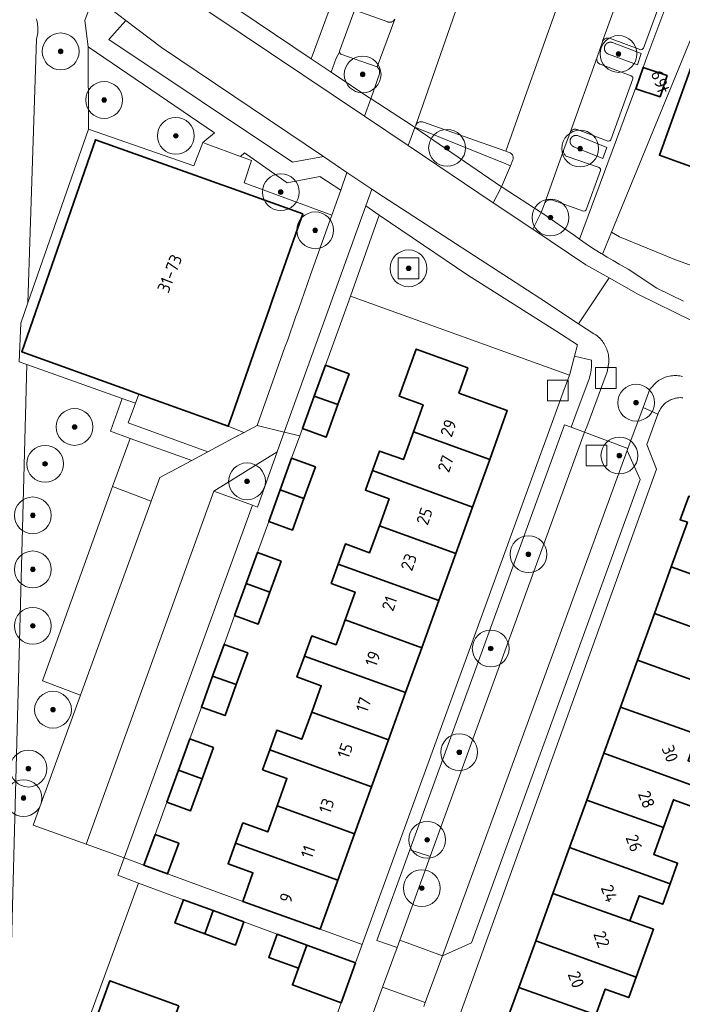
# Model space of a CAD drawing. Extents: x 154222 to 160093, y 456746 to 462495.
# Tile 223 of 254: x 158681 to 158753, y 461057 to 461165. Entities that reach past the tile are written whole.
import ezdxf
from ezdxf.enums import TextEntityAlignment as Align

# ---------------------------------------------------------------- set-up
doc = ezdxf.new("R2010")
doc.units = 0
doc.header["$LTSCALE"] = 0.75
doc.layers.get('0').update_dxf_attribs({"linetype": 'CONTINUOUS'})
for name, color, linetype, lineweight in [('B-XX-GR-BEPLANTING_CULTUUR_BOSPLANTSOEN-GV', 252, 'CONTINUOUS', 18), ('B-XX-GR-BEPLANTING_CULTUUR_HEESTERS-GV', 252, 'CONTINUOUS', 18), ('B-XX-GR-BEPLANTING_CULTUUR_ROOS-GV', 252, 'CONTINUOUS', 18), ('B-XX-GR-BOOM-S', 252, 'CONTINUOUS', 25), ('B-XX-OG-BEBOUWING-GV', 6, 'CONTINUOUS', 35), ('B-XX-OG-BEBOUWING-T18', 1, 'CONTINUOUS', 18), ('B-XX-OG-TERREIN_CULTUURSCHEIDING-GV', 252, 'CONTINUOUS', 18), ('B-XX-OG-TERREIN_ERF-GV', 252, 'CONTINUOUS', 18), ('B-XX-OG-WATER_SLOOT-GV', 252, 'CONTINUOUS', 18), ('B-XX-RI-GWA_RIOOLPUT-S', 252, 'CONTINUOUS', 25), ('B-XX-VH-VERHARDING_BETONSTRAATSTEEN-GV', 252, 'CONTINUOUS', 18), ('B-XX-VH-VERHARDING_STRAATBAKSTEEN-GV', 252, 'CONTINUOUS', 18), ('B-XX-VH-VERHARDING_TEGEL-GV', 252, 'CONTINUOUS', 18)]:
    doc.layers.add(name, color=color, linetype=linetype, lineweight=lineweight)
doc.styles.add('NLCS-ISO-M-T18', font='NLCS-ISO.ttf', dxfattribs={"height": 1.8})

# ---------------------------------------------------------------- blocks, each defined once
blk = doc.blocks.new('SRI-PUT_INSPECTIEPUT_RIOOLPUT-SO')
at = {"color": 0, "linetype": 'ByBlock', "lineweight": 18}
blk.add_lwpolyline([(-1.125, -1.125), (1.125, -1.125), (1.125, 1.125), (-1.125, 1.125)], close=True, dxfattribs=at)
blk = doc.blocks.new('SGR-BOOM_01-SO')
at = {"linetype": 'ByBlock', "lineweight": 18}
h = blk.add_hatch(color=0, dxfattribs=at)
h.dxf.hatch_style = 1
edge = h.paths.add_edge_path()
edge.add_arc((0, 0), 0.25, 0, 360)
at = {"color": 0, "linetype": 'ByBlock', "lineweight": 18}
for radius in [2, 0.25]:
    blk.add_circle((0, 0), radius, dxfattribs=at)

msp = doc.modelspace()

# ---------------------------------------------------------------- linework, layer by layer
at = {"layer": 'B-XX-GR-BEPLANTING_CULTUUR_BOSPLANTSOEN-GV'}
for points in [[(158682.302, 461164.627), (158682.352, 461164.461), (158682.393, 461164.292), (158682.427, 461164.122), (158682.452, 461163.95), (158682.47, 461163.777), (158682.48, 461163.604), (158682.482, 461163.431), (158682.476, 461163.257), (158682.462, 461163.084), (158682.44, 461162.912), (158682.409, 461162.741), (158682.372, 461162.571), (158682.326, 461162.404), (158681.393, 461133.739), (158687.998, 461152.603), (158687.935, 461161.579), (158687.573, 461164.428), (158687.854, 461165.128)], [(158683.845, 461044.462), (158693.398, 461070.644), (158691.156, 461071.499), (158691.85, 461073.403), (158687.732, 461074.887), (158681.977, 461076.96), (158687.123, 461091.09), (158682.964, 461092.623), (158690.583, 461113.767), (158692.513, 461119.001), (158690.358, 461119.769), (158691.648, 461123.346), (158681.267, 461127.024), (158679.15, 461046.233)]]:
    msp.add_lwpolyline(points, dxfattribs=at)
msp.add_lwpolyline([(158729.203, 461136.727), (158719.586, 461143.261), (158716.445, 461134.477), (158740.238, 461125.888), (158740.276, 461125.994), (158740.791, 461127.946), (158741.112, 461129.16), (158738.786, 461130.688)], close=True, dxfattribs=at)
at = {"layer": 'B-XX-GR-BEPLANTING_CULTUUR_HEESTERS-GV'}
for points in [[(158721.651, 461178.717), (158719.256, 461179.579), (158719.155, 461179.302), (158716.45, 461171.86), (158712.192, 461160.277), (158714.349, 461158.827), (158714.894, 461160.324), (158715.271, 461160.997), (158715.262, 461161.09), (158716.816, 461165.34), (158716.88, 461165.411), (158716.988, 461165.913), (158717.438, 461167.112), (158717.858, 461168.248), (158717.883, 461168.315), (158720.356, 461175.18), (158721.112, 461177.214), (158721.212, 461177.484), (158721.553, 461178.442)], [(158752.617, 461167.269), (158751.363, 461167.733), (158748.559, 461160.15), (158748.258, 461159.335), (158750.875, 461158.457), (158750.098, 461156.14), (158747.48, 461157.018), (158747.41, 461157.042), (158747.12, 461156.258), (158741.351, 461140.655), (158742.42, 461139.91), (158743.057, 461139.503), (158743.698, 461139.103), (158743.842, 461139.015), (158744.824, 461141.409), (158754.891, 461165.942), (158752.468, 461166.868)], [(158701.684, 461152.235), (158687.935, 461161.579), (158687.998, 461152.603), (158699.44, 461148.614), (158700.401, 461151.162)], [(158709.564, 461146.768), (158704.946, 461150.048), (158704.494, 461149.64), (158705.697, 461149.193), (158704.888, 461146.795), (158714.422, 461143.261), (158715.391, 461145.996), (158713.114, 461147.484)], [(158703.164, 461120.312), (158693.44, 461123.82), (158693.085, 461122.836), (158692.307, 461120.678), (158700.957, 461117.53), (158703.789, 461119.043), (158704.877, 461119.625)], [(158706.355, 461111.536), (158708.483, 461117.549), (158701.594, 461113.266), (158705.805, 461111.734)]]:
    msp.add_lwpolyline(points, close=True, dxfattribs=at)
for points in [[(158717.134, 461165.474), (158720.501, 461164.286), (158720.564, 461164.261), (158720.629, 461164.244), (158720.696, 461164.235), (158720.764, 461164.234), (158720.831, 461164.241), (158720.897, 461164.255), (158720.961, 461164.278), (158721.021, 461164.307), (158721.078, 461164.344), (158721.13, 461164.387), (158721.177, 461164.436), (158721.217, 461164.49), (158721.261, 461164.565)], [(158761.739, 461134.771), (158751.714, 461138.454), (158745.695, 461140.926), (158744.824, 461141.409), (158743.842, 461139.015), (158744.343, 461138.709), (158744.992, 461138.323), (158745.646, 461137.943), (158746.303, 461137.57), (158746.626, 461137.391), (158749.749, 461135.315), (158752.636, 461133.911)]]:
    msp.add_lwpolyline(points, dxfattribs=at)
at = {"layer": 'B-XX-GR-BEPLANTING_CULTUUR_ROOS-GV'}
for points in [[(158744.727, 461162.071), (158744.716, 461162.072), (158744.704, 461162.072), (158744.693, 461162.072), (158744.681, 461162.071), (158744.669, 461162.071), (158744.658, 461162.07), (158744.646, 461162.069), (158744.635, 461162.068), (158744.623, 461162.066), (158744.612, 461162.065), (158744.6, 461162.063), (158744.589, 461162.061), (158744.577, 461162.059), (158744.566, 461162.056), (158744.555, 461162.054), (158744.543, 461162.051), (158744.532, 461162.048), (158744.521, 461162.045), (158744.51, 461162.041), (158744.499, 461162.038), (158744.488, 461162.034), (158744.477, 461162.03), (158744.466, 461162.026), (158744.455, 461162.022), (158744.445, 461162.017), (158744.434, 461162.012), (158744.423, 461162.008), (158744.413, 461162.003), (158744.403, 461161.997), (158744.392, 461161.992), (158744.382, 461161.986), (158744.372, 461161.98), (158744.362, 461161.975), (158744.352, 461161.968), (158744.343, 461161.962), (158744.333, 461161.955), (158744.323, 461161.949), (158744.314, 461161.942), (158744.305, 461161.935), (158744.295, 461161.928), (158744.286, 461161.921), (158744.277, 461161.913), (158744.269, 461161.906), (158744.26, 461161.898), (158744.252, 461161.89), (158744.243, 461161.882), (158744.235, 461161.874), (158744.227, 461161.865), (158744.219, 461161.857), (158744.211, 461161.848), (158744.204, 461161.84), (158744.196, 461161.831), (158744.189, 461161.822), (158744.182, 461161.813), (158744.175, 461161.803), (158744.168, 461161.794), (158744.161, 461161.784), (158744.155, 461161.775), (158744.148, 461161.765), (158744.142, 461161.755), (158744.136, 461161.745), (158744.13, 461161.735), (158744.125, 461161.725), (158744.119, 461161.715), (158744.114, 461161.705), (158744.109, 461161.694), (158744.104, 461161.683), (158744.099, 461161.673), (158744.095, 461161.662), (158744.09, 461161.652), (158744.086, 461161.641), (158744.082, 461161.63), (158744.078, 461161.619), (158744.074, 461161.608), (158744.071, 461161.597), (158744.068, 461161.585), (158744.065, 461161.574), (158744.062, 461161.563), (158744.059, 461161.552), (158744.057, 461161.54), (158744.055, 461161.529), (158744.053, 461161.517), (158744.051, 461161.506), (158744.049, 461161.495), (158744.048, 461161.483), (158744.047, 461161.472), (158744.046, 461161.46), (158744.045, 461161.448), (158744.044, 461161.437), (158744.044, 461161.425), (158744.043, 461161.413), (158744.043, 461161.402), (158744.044, 461161.39), (158744.044, 461161.379), (158744.045, 461161.367), (158744.045, 461161.356), (158744.046, 461161.344), (158744.048, 461161.332), (158744.049, 461161.321), (158744.051, 461161.309), (158744.052, 461161.298), (158744.054, 461161.286), (158744.057, 461161.275), (158744.059, 461161.264), (158744.062, 461161.252), (158744.064, 461161.241), (158744.067, 461161.23), (158744.071, 461161.219), (158744.074, 461161.208), (158744.078, 461161.196), (158744.081, 461161.185), (158744.085, 461161.175), (158744.089, 461161.164), (158744.094, 461161.153), (158744.098, 461161.142), (158744.103, 461161.132), (158744.108, 461161.121), (158744.113, 461161.111), (158744.118, 461161.1), (158744.124, 461161.09), (158744.129, 461161.08), (158744.135, 461161.07), (158744.141, 461161.06), (158744.147, 461161.05), (158744.153, 461161.04), (158744.16, 461161.031), (158744.167, 461161.021), (158744.174, 461161.012), (158744.18, 461161.003), (158744.188, 461160.993), (158744.195, 461160.984), (158744.202, 461160.975), (158744.21, 461160.967), (158744.218, 461160.958), (158744.226, 461160.949), (158744.234, 461160.941), (158744.242, 461160.933), (158744.25, 461160.925), (158744.259, 461160.917), (158744.267, 461160.909), (158744.276, 461160.902), (158744.285, 461160.894), (158744.294, 461160.887), (158744.303, 461160.88), (158744.312, 461160.872), (158744.322, 461160.866), (158744.331, 461160.859), (158744.341, 461160.852), (158744.351, 461160.846), (158744.361, 461160.84), (158744.37, 461160.834), (158744.38, 461160.828), (158744.391, 461160.823), (158744.401, 461160.817), (158744.411, 461160.812), (158744.422, 461160.807), (158744.432, 461160.802), (158744.443, 461160.797), (158744.453, 461160.793), (158744.464, 461160.788), (158744.475, 461160.784), (158744.486, 461160.78), (158747.644, 461159.594), (158748.039, 461160.846), (158744.932, 461162.033), (158744.921, 461162.037), (158744.91, 461162.041), (158744.899, 461162.044), (158744.888, 461162.047), (158744.877, 461162.05), (158744.865, 461162.053), (158744.854, 461162.056), (158744.843, 461162.058), (158744.831, 461162.06), (158744.82, 461162.062), (158744.808, 461162.064), (158744.797, 461162.066), (158744.785, 461162.067), (158744.774, 461162.069), (158744.762, 461162.07), (158744.751, 461162.07), (158744.739, 461162.071)], [(158715.279, 461160.905), (158715.271, 461160.997), (158714.894, 461160.324), (158714.349, 461158.827), (158718.672, 461155.921), (158719.594, 461158.642), (158719.592, 461159.063), (158719.35, 461159.407), (158715.417, 461160.781)], [(158723.818, 461152.702), (158723.462, 461152.846), (158723.441, 461152.802), (158732.877, 461146.362), (158733.835, 461148.644), (158733.324, 461148.852)], [(158740.966, 461151.934), (158740.955, 461151.935), (158740.944, 461151.935), (158740.933, 461151.935), (158740.922, 461151.934), (158740.911, 461151.934), (158740.9, 461151.933), (158740.889, 461151.932), (158740.878, 461151.931), (158740.867, 461151.929), (158740.856, 461151.928), (158740.845, 461151.926), (158740.834, 461151.924), (158740.824, 461151.922), (158740.813, 461151.92), (158740.802, 461151.918), (158740.791, 461151.915), (158740.781, 461151.912), (158740.77, 461151.909), (158740.759, 461151.906), (158740.749, 461151.903), (158740.738, 461151.899), (158740.728, 461151.895), (158740.718, 461151.891), (158740.707, 461151.887), (158740.697, 461151.883), (158740.687, 461151.879), (158740.677, 461151.874), (158740.667, 461151.869), (158740.657, 461151.864), (158740.647, 461151.859), (158740.638, 461151.854), (158740.628, 461151.848), (158740.619, 461151.843), (158740.609, 461151.837), (158740.6, 461151.831), (158740.591, 461151.824), (158740.582, 461151.818), (158740.573, 461151.812), (158740.564, 461151.805), (158740.555, 461151.798), (158740.547, 461151.791), (158740.538, 461151.784), (158740.53, 461151.777), (158740.521, 461151.77), (158740.513, 461151.762), (158740.505, 461151.755), (158740.497, 461151.747), (158740.49, 461151.739), (158740.482, 461151.731), (158740.475, 461151.723), (158740.468, 461151.714), (158740.46, 461151.706), (158740.453, 461151.697), (158740.447, 461151.689), (158740.44, 461151.68), (158740.433, 461151.671), (158740.427, 461151.662), (158740.421, 461151.653), (158740.415, 461151.644), (158740.409, 461151.634), (158740.403, 461151.625), (158740.398, 461151.615), (158740.392, 461151.606), (158740.387, 461151.596), (158740.382, 461151.586), (158740.377, 461151.576), (158740.372, 461151.566), (158740.368, 461151.556), (158740.363, 461151.546), (158740.359, 461151.536), (158740.355, 461151.525), (158740.352, 461151.515), (158740.348, 461151.504), (158740.344, 461151.494), (158740.341, 461151.483), (158740.338, 461151.473), (158740.335, 461151.462), (158740.332, 461151.451), (158740.33, 461151.441), (158740.328, 461151.43), (158740.325, 461151.419), (158740.323, 461151.408), (158740.322, 461151.397), (158740.32, 461151.386), (158740.319, 461151.375), (158740.317, 461151.364), (158740.317, 461151.353), (158740.316, 461151.342), (158740.315, 461151.331), (158740.315, 461151.32), (158740.315, 461151.309), (158740.314, 461151.298), (158740.315, 461151.287), (158740.315, 461151.276), (158740.315, 461151.265), (158740.316, 461151.254), (158740.317, 461151.243), (158740.318, 461151.232), (158740.32, 461151.221), (158740.321, 461151.21), (158740.323, 461151.199), (158740.325, 461151.188), (158740.327, 461151.177), (158740.329, 461151.166), (158740.331, 461151.156), (158740.334, 461151.145), (158740.337, 461151.134), (158740.34, 461151.124), (158740.343, 461151.113), (158740.347, 461151.102), (158740.35, 461151.092), (158740.354, 461151.082), (158740.358, 461151.071), (158740.362, 461151.061), (158740.366, 461151.051), (158740.371, 461151.041), (158740.375, 461151.031), (158740.38, 461151.021), (158740.385, 461151.011), (158740.39, 461151.001), (158740.396, 461150.991), (158740.401, 461150.982), (158740.407, 461150.972), (158740.413, 461150.963), (158740.418, 461150.954), (158740.425, 461150.944), (158740.431, 461150.935), (158740.437, 461150.926), (158740.444, 461150.918), (158740.451, 461150.909), (158740.458, 461150.9), (158740.465, 461150.892), (158740.472, 461150.883), (158740.479, 461150.875), (158740.487, 461150.867), (158740.495, 461150.859), (158740.502, 461150.851), (158740.51, 461150.843), (158740.518, 461150.836), (158740.527, 461150.828), (158740.535, 461150.821), (158740.543, 461150.814), (158740.552, 461150.807), (158740.561, 461150.8), (158740.569, 461150.794), (158740.578, 461150.787), (158740.587, 461150.781), (158740.597, 461150.775), (158740.606, 461150.769), (158740.615, 461150.763), (158740.624, 461150.757), (158740.634, 461150.751), (158740.644, 461150.746), (158740.653, 461150.741), (158740.663, 461150.736), (158740.673, 461150.731), (158740.683, 461150.726), (158740.693, 461150.722), (158740.703, 461150.717), (158740.714, 461150.713), (158740.724, 461150.709), (158743.883, 461149.422), (158744.328, 461150.625), (158741.119, 461151.911), (158741.108, 461151.914), (158741.098, 461151.917), (158741.087, 461151.919), (158741.076, 461151.922), (158741.065, 461151.924), (158741.054, 461151.926), (158741.043, 461151.927), (158741.032, 461151.929), (158741.022, 461151.93), (158741.011, 461151.931), (158741, 461151.933), (158740.988, 461151.933), (158740.977, 461151.934)]]:
    msp.add_lwpolyline(points, close=True, dxfattribs=at)
at = {"layer": 'B-XX-OG-BEBOUWING-GV'}
for points in [[(158758.845, 461161.644), (158757.744, 461162.048), (158756.942, 461159.814), (158754.007, 461160.868), (158750.025, 461149.775), (158752.031, 461149.054), (158755.35, 461147.862), (158756.356, 461150.663), (158756.278, 461150.691), (158759.297, 461158.969), (158760.104, 461161.181)], [(158750.875, 461158.457), (158748.258, 461159.335), (158747.48, 461157.018), (158750.098, 461156.14)], [(158699.537, 461147.599), (158688.732, 461151.457), (158680.722, 461128.408), (158692.006, 461124.337), (158693.44, 461123.82), (158703.164, 461120.312), (158703.633, 461121.647), (158706.51, 461129.843), (158706.798, 461130.664), (158707.658, 461133.111), (158707.959, 461133.971), (158710.919, 461142.402), (158711.273, 461143.409), (158703.288, 461146.26), (158702.474, 461146.551)], [(158729.222, 461126.675), (158723.607, 461128.702), (158721.755, 461123.57), (158724.349, 461122.634), (158723.294, 461119.71), (158731.585, 461116.716), (158733.498, 461122.017), (158728.228, 461123.919)], [(158716.304, 461126.016), (158713.727, 461126.949), (158712.514, 461123.602), (158715.091, 461122.672)], [(158715.091, 461122.672), (158712.514, 461123.602), (158711.237, 461120.078), (158713.811, 461119.145)], [(158731.585, 461116.716), (158723.294, 461119.71), (158722.203, 461116.686), (158719.609, 461117.622), (158718.85, 461115.519), (158729.71, 461111.521)], [(158712.634, 461115.902), (158710.059, 461116.833), (158708.817, 461113.406), (158711.39, 461112.474)], [(158729.71, 461111.521), (158718.85, 461115.519), (158718.075, 461113.372), (158720.65, 461112.442), (158719.589, 461109.502), (158727.895, 461106.493)], [(158711.39, 461112.474), (158708.817, 461113.406), (158707.569, 461109.963), (158710.141, 461109.03)], [(158756.131, 461111.654), (158753.205, 461112.714), (158752.28, 461110.16), (158753.066, 461109.875), (158751.31, 461105.026), (158762.427, 461101.049), (158763.209, 461103.208), (158760.515, 461104.184), (158762.399, 461109.384), (158761.607, 461109.67), (158758.946, 461110.634)], [(158727.895, 461106.493), (158719.589, 461109.502), (158718.53, 461106.569), (158715.904, 461107.516), (158715.112, 461105.322), (158726.047, 461101.372)], [(158708.915, 461105.65), (158706.341, 461106.582), (158705.122, 461103.223), (158707.693, 461102.281)], [(158726.047, 461101.372), (158715.112, 461105.322), (158714.354, 461103.221), (158716.96, 461102.281), (158715.877, 461099.281), (158724.193, 461096.234)], [(158762.427, 461101.049), (158751.31, 461105.026), (158749.474, 461099.956), (158757.886, 461096.926), (158758.962, 461099.898), (158761.656, 461098.922)], [(158707.693, 461102.281), (158705.122, 461103.223), (158703.859, 461099.74), (158706.433, 461098.807)], [(158757.886, 461096.926), (158749.474, 461099.956), (158747.637, 461094.885), (158758.655, 461090.914), (158759.451, 461093.112), (158756.846, 461094.055)], [(158724.193, 461096.234), (158715.877, 461099.281), (158714.894, 461096.556), (158712.239, 461097.515), (158711.452, 461095.336), (158722.441, 461091.38)], [(158705.294, 461095.669), (158702.718, 461096.601), (158701.471, 461093.163), (158704.046, 461092.228)], [(158722.441, 461091.38), (158711.452, 461095.336), (158710.629, 461093.056), (158713.274, 461092.101), (158712.245, 461089.249), (158720.579, 461086.221)], [(158758.655, 461090.914), (158747.637, 461094.885), (158745.793, 461089.791), (158754.182, 461086.812), (158755.204, 461089.635), (158757.846, 461088.679)], [(158704.046, 461092.228), (158701.471, 461093.163), (158700.247, 461089.788), (158702.822, 461088.855)], [(158720.579, 461086.221), (158712.245, 461089.249), (158711.176, 461086.287), (158708.445, 461087.272), (158707.681, 461085.154), (158718.738, 461081.12)], [(158754.182, 461086.812), (158745.793, 461089.791), (158743.975, 461084.771), (158754.923, 461080.805), (158755.726, 461083.022), (158753.147, 461083.956)], [(158701.57, 461085.402), (158698.993, 461086.335), (158697.754, 461082.922), (158700.333, 461081.991)], [(158718.738, 461081.12), (158707.681, 461085.154), (158706.895, 461082.976), (158709.545, 461082.02), (158708.474, 461079.051), (158716.894, 461076.011)], [(158754.923, 461080.805), (158743.975, 461084.771), (158742.131, 461079.68), (158750.467, 461076.7), (158751.556, 461079.708), (158754.182, 461078.757)], [(158700.333, 461081.991), (158697.754, 461082.922), (158696.494, 461079.449), (158699.072, 461078.515)], [(158750.467, 461076.7), (158742.131, 461079.68), (158740.264, 461074.526), (158751.187, 461070.573), (158752.004, 461072.83), (158749.406, 461073.771)], [(158716.894, 461076.011), (158708.474, 461079.051), (158707.453, 461076.221), (158704.754, 461077.195), (158703.956, 461074.985), (158715.073, 461070.965)], [(158697.792, 461074.987), (158695.212, 461075.919), (158694.006, 461072.593), (158696.583, 461071.648)], [(158715.073, 461070.965), (158703.956, 461074.985), (158703.147, 461072.743), (158705.858, 461071.765), (158704.738, 461068.66), (158713.146, 461065.626)], [(158751.187, 461070.573), (158740.264, 461074.526), (158738.446, 461069.505), (158746.823, 461066.539), (158747.816, 461069.28), (158750.382, 461068.351)], [(158701.525, 461067.653), (158698.293, 461068.843), (158697.369, 461066.327), (158700.615, 461065.132)], [(158746.823, 461066.539), (158738.446, 461069.505), (158736.585, 461064.366), (158747.496, 461060.428), (158748.295, 461062.634), (158749.389, 461065.63)], [(158704.871, 461066.422), (158701.525, 461067.653), (158700.615, 461065.132), (158703.947, 461063.906)], [(158711.696, 461063.909), (158708.494, 461065.087), (158707.57, 461062.573), (158710.79, 461061.386)], [(158747.496, 461060.428), (158736.585, 461064.366), (158734.753, 461059.307), (158743.129, 461056.318), (158744.146, 461059.128), (158746.692, 461058.206)], [(158716.982, 461061.964), (158711.696, 461063.909), (158710.79, 461061.386), (158710.14, 461059.577), (158715.434, 461057.628)], [(158697.791, 461057.312), (158690.286, 461060.005), (158688.029, 461053.715), (158690.242, 461052.921), (158688.535, 461048.163), (158693.805, 461046.272)], [(158743.129, 461056.318), (158734.753, 461059.307), (158732.881, 461054.139), (158743.746, 461050.204), (158744.623, 461052.626), (158742.12, 461053.533)]]:
    msp.add_lwpolyline(points, close=True, dxfattribs=at)
at = {"layer": 'B-XX-OG-TERREIN_CULTUURSCHEIDING-GV'}
msp.add_lwpolyline([(158750.573, 461167.657), (158748.301, 461161.41), (158748.169, 461161.284), (158747.992, 461161.242), (158744.586, 461162.495), (158744.519, 461162.513), (158744.449, 461162.522), (158744.38, 461162.524), (158744.31, 461162.518), (158744.242, 461162.504), (158744.176, 461162.482), (158744.112, 461162.453), (158744.053, 461162.417), (158743.998, 461162.374), (158743.948, 461162.325), (158743.904, 461162.271), (158743.847, 461162.181), (158743.824, 461162.116), (158743.251, 461160.44), (158743.231, 461160.374), (158743.219, 461160.306), (158743.214, 461160.238), (158743.218, 461160.169), (158743.23, 461160.101), (158743.249, 461160.035), (158743.276, 461159.972), (158743.31, 461159.912), (158743.351, 461159.856), (158743.398, 461159.806), (158743.45, 461159.761), (158743.507, 461159.723), (158743.569, 461159.692), (158743.603, 461159.678), (158746.972, 461158.405), (158747.124, 461158.272), (158747.138, 461158.071), (158744.758, 461151.47), (158744.628, 461151.339), (158744.446, 461151.308), (158741.077, 461152.572), (158741.011, 461152.593), (158740.943, 461152.606), (158740.874, 461152.611), (158740.805, 461152.608), (158740.737, 461152.598), (158740.67, 461152.579), (158740.606, 461152.553), (158740.546, 461152.52), (158740.489, 461152.479), (158740.438, 461152.433), (158740.392, 461152.381), (158740.353, 461152.324), (158740.321, 461152.263), (158740.309, 461152.236), (158739.649, 461150.422), (158739.628, 461150.356), (158739.614, 461150.287), (158739.608, 461150.218), (158739.61, 461150.148), (158739.62, 461150.079), (158739.638, 461150.012), (158739.664, 461149.947), (158739.696, 461149.885), (158739.736, 461149.828), (158739.782, 461149.775), (158739.834, 461149.728), (158739.89, 461149.688), (158739.951, 461149.654), (158739.994, 461149.635), (158743.465, 461148.432), (158743.607, 461148.308), (158743.615, 461148.12), (158742.079, 461143.859), (158741.955, 461143.723), (158741.774, 461143.689), (158738.341, 461144.92), (158738.271, 461144.938), (158738.2, 461144.947), (158738.128, 461144.949), (158738.057, 461144.943), (158737.986, 461144.929), (158737.918, 461144.907), (158737.852, 461144.877), (158737.791, 461144.841), (158737.733, 461144.798), (158737.681, 461144.748), (158737.634, 461144.694), (158737.594, 461144.634), (158737.561, 461144.57), (158737.539, 461144.515), (158737.186, 461143.548), (158737.351, 461143.44), (158740.783, 461141.05), (158741.351, 461140.655), (158747.12, 461156.258), (158747.41, 461157.042), (158747.48, 461157.018), (158748.258, 461159.335), (158748.559, 461160.15), (158751.363, 461167.733)], dxfattribs=at)
for points in [[(158744.932, 461162.033), (158748.039, 461160.846), (158747.644, 461159.594), (158744.486, 461160.78), (158744.475, 461160.784), (158744.464, 461160.788), (158744.453, 461160.793), (158744.443, 461160.797), (158744.432, 461160.802), (158744.422, 461160.807), (158744.411, 461160.812), (158744.401, 461160.817), (158744.391, 461160.823), (158744.38, 461160.828), (158744.37, 461160.834), (158744.361, 461160.84), (158744.351, 461160.846), (158744.341, 461160.852), (158744.331, 461160.859), (158744.322, 461160.866), (158744.312, 461160.872), (158744.303, 461160.88), (158744.294, 461160.887), (158744.285, 461160.894), (158744.276, 461160.902), (158744.267, 461160.909), (158744.259, 461160.917), (158744.25, 461160.925), (158744.242, 461160.933), (158744.234, 461160.941), (158744.226, 461160.949), (158744.218, 461160.958), (158744.21, 461160.967), (158744.202, 461160.975), (158744.195, 461160.984), (158744.188, 461160.993), (158744.18, 461161.003), (158744.174, 461161.012), (158744.167, 461161.021), (158744.16, 461161.031), (158744.153, 461161.04), (158744.147, 461161.05), (158744.141, 461161.06), (158744.135, 461161.07), (158744.129, 461161.08), (158744.124, 461161.09), (158744.118, 461161.1), (158744.113, 461161.111), (158744.108, 461161.121), (158744.103, 461161.132), (158744.098, 461161.142), (158744.094, 461161.153), (158744.089, 461161.164), (158744.085, 461161.175), (158744.081, 461161.185), (158744.078, 461161.196), (158744.074, 461161.208), (158744.071, 461161.219), (158744.067, 461161.23), (158744.064, 461161.241), (158744.062, 461161.252), (158744.059, 461161.264), (158744.057, 461161.275), (158744.054, 461161.286), (158744.052, 461161.298), (158744.051, 461161.309), (158744.049, 461161.321), (158744.048, 461161.332), (158744.046, 461161.344), (158744.045, 461161.356), (158744.045, 461161.367), (158744.044, 461161.379), (158744.044, 461161.39), (158744.043, 461161.402), (158744.043, 461161.413), (158744.044, 461161.425), (158744.044, 461161.437), (158744.045, 461161.448), (158744.046, 461161.46), (158744.047, 461161.472), (158744.048, 461161.483), (158744.049, 461161.495), (158744.051, 461161.506), (158744.053, 461161.517), (158744.055, 461161.529), (158744.057, 461161.54), (158744.059, 461161.552), (158744.062, 461161.563), (158744.065, 461161.574), (158744.068, 461161.585), (158744.071, 461161.597), (158744.074, 461161.608), (158744.078, 461161.619), (158744.082, 461161.63), (158744.086, 461161.641), (158744.09, 461161.652), (158744.095, 461161.662), (158744.099, 461161.673), (158744.104, 461161.683), (158744.109, 461161.694), (158744.114, 461161.705), (158744.119, 461161.715), (158744.125, 461161.725), (158744.13, 461161.735), (158744.136, 461161.745), (158744.142, 461161.755), (158744.148, 461161.765), (158744.155, 461161.775), (158744.161, 461161.784), (158744.168, 461161.794), (158744.175, 461161.803), (158744.182, 461161.813), (158744.189, 461161.822), (158744.196, 461161.831), (158744.204, 461161.84), (158744.211, 461161.848), (158744.219, 461161.857), (158744.227, 461161.865), (158744.235, 461161.874), (158744.243, 461161.882), (158744.252, 461161.89), (158744.26, 461161.898), (158744.269, 461161.906), (158744.277, 461161.913), (158744.286, 461161.921), (158744.295, 461161.928), (158744.305, 461161.935), (158744.314, 461161.942), (158744.323, 461161.949), (158744.333, 461161.955), (158744.343, 461161.962), (158744.352, 461161.968), (158744.362, 461161.975), (158744.372, 461161.98), (158744.382, 461161.986), (158744.392, 461161.992), (158744.403, 461161.997), (158744.413, 461162.003), (158744.423, 461162.008), (158744.434, 461162.012), (158744.445, 461162.017), (158744.455, 461162.022), (158744.466, 461162.026), (158744.477, 461162.03), (158744.488, 461162.034), (158744.499, 461162.038), (158744.51, 461162.041), (158744.521, 461162.045), (158744.532, 461162.048), (158744.543, 461162.051), (158744.555, 461162.054), (158744.566, 461162.056), (158744.577, 461162.059), (158744.589, 461162.061), (158744.6, 461162.063), (158744.612, 461162.065), (158744.623, 461162.066), (158744.635, 461162.068), (158744.646, 461162.069), (158744.658, 461162.07), (158744.669, 461162.071), (158744.681, 461162.071), (158744.693, 461162.072), (158744.704, 461162.072), (158744.716, 461162.072), (158744.727, 461162.071), (158744.739, 461162.071), (158744.751, 461162.07), (158744.762, 461162.07), (158744.774, 461162.069), (158744.785, 461162.067), (158744.797, 461162.066), (158744.808, 461162.064), (158744.82, 461162.062), (158744.831, 461162.06), (158744.843, 461162.058), (158744.854, 461162.056), (158744.865, 461162.053), (158744.877, 461162.05), (158744.888, 461162.047), (158744.899, 461162.044), (158744.91, 461162.041), (158744.921, 461162.037)], [(158724.219, 461153.415), (158724.15, 461153.422), (158724.08, 461153.422), (158724.011, 461153.414), (158723.943, 461153.398), (158723.878, 461153.374), (158723.816, 461153.343), (158723.757, 461153.305), (158723.704, 461153.261), (158723.655, 461153.211), (158723.613, 461153.155), (158723.578, 461153.095), (158723.558, 461153.053), (158723.462, 461152.846), (158723.818, 461152.702), (158733.324, 461148.852), (158733.835, 461148.644), (158734.101, 461149.277), (158734.122, 461149.343), (158734.136, 461149.411), (158734.142, 461149.48), (158734.139, 461149.549), (158734.129, 461149.618), (158734.111, 461149.685), (158734.085, 461149.749), (158734.052, 461149.811), (158734.012, 461149.867), (158733.966, 461149.919), (158733.915, 461149.966), (158733.858, 461150.006), (158733.797, 461150.039), (158733.755, 461150.057), (158733.35, 461150.208), (158724.287, 461153.399)], [(158741.119, 461151.911), (158744.328, 461150.625), (158743.883, 461149.422), (158740.724, 461150.709), (158740.714, 461150.713), (158740.703, 461150.717), (158740.693, 461150.722), (158740.683, 461150.726), (158740.673, 461150.731), (158740.663, 461150.736), (158740.653, 461150.741), (158740.644, 461150.746), (158740.634, 461150.751), (158740.624, 461150.757), (158740.615, 461150.763), (158740.606, 461150.769), (158740.597, 461150.775), (158740.587, 461150.781), (158740.578, 461150.787), (158740.569, 461150.794), (158740.561, 461150.8), (158740.552, 461150.807), (158740.543, 461150.814), (158740.535, 461150.821), (158740.527, 461150.828), (158740.518, 461150.836), (158740.51, 461150.843), (158740.502, 461150.851), (158740.495, 461150.859), (158740.487, 461150.867), (158740.479, 461150.875), (158740.472, 461150.883), (158740.465, 461150.892), (158740.458, 461150.9), (158740.451, 461150.909), (158740.444, 461150.918), (158740.437, 461150.926), (158740.431, 461150.935), (158740.425, 461150.944), (158740.418, 461150.954), (158740.413, 461150.963), (158740.407, 461150.972), (158740.401, 461150.982), (158740.396, 461150.991), (158740.39, 461151.001), (158740.385, 461151.011), (158740.38, 461151.021), (158740.375, 461151.031), (158740.371, 461151.041), (158740.366, 461151.051), (158740.362, 461151.061), (158740.358, 461151.071), (158740.354, 461151.082), (158740.35, 461151.092), (158740.347, 461151.102), (158740.343, 461151.113), (158740.34, 461151.124), (158740.337, 461151.134), (158740.334, 461151.145), (158740.331, 461151.156), (158740.329, 461151.166), (158740.327, 461151.177), (158740.325, 461151.188), (158740.323, 461151.199), (158740.321, 461151.21), (158740.32, 461151.221), (158740.318, 461151.232), (158740.317, 461151.243), (158740.316, 461151.254), (158740.315, 461151.265), (158740.315, 461151.276), (158740.315, 461151.287), (158740.314, 461151.298), (158740.315, 461151.309), (158740.315, 461151.32), (158740.315, 461151.331), (158740.316, 461151.342), (158740.317, 461151.353), (158740.317, 461151.364), (158740.319, 461151.375), (158740.32, 461151.386), (158740.322, 461151.397), (158740.323, 461151.408), (158740.325, 461151.419), (158740.328, 461151.43), (158740.33, 461151.441), (158740.332, 461151.451), (158740.335, 461151.462), (158740.338, 461151.473), (158740.341, 461151.483), (158740.344, 461151.494), (158740.348, 461151.504), (158740.352, 461151.515), (158740.355, 461151.525), (158740.359, 461151.536), (158740.363, 461151.546), (158740.368, 461151.556), (158740.372, 461151.566), (158740.377, 461151.576), (158740.382, 461151.586), (158740.387, 461151.596), (158740.392, 461151.606), (158740.398, 461151.615), (158740.403, 461151.625), (158740.409, 461151.634), (158740.415, 461151.644), (158740.421, 461151.653), (158740.427, 461151.662), (158740.433, 461151.671), (158740.44, 461151.68), (158740.447, 461151.689), (158740.453, 461151.697), (158740.46, 461151.706), (158740.468, 461151.714), (158740.475, 461151.723), (158740.482, 461151.731), (158740.49, 461151.739), (158740.497, 461151.747), (158740.505, 461151.755), (158740.513, 461151.762), (158740.521, 461151.77), (158740.53, 461151.777), (158740.538, 461151.784), (158740.547, 461151.791), (158740.555, 461151.798), (158740.564, 461151.805), (158740.573, 461151.812), (158740.582, 461151.818), (158740.591, 461151.824), (158740.6, 461151.831), (158740.609, 461151.837), (158740.619, 461151.843), (158740.628, 461151.848), (158740.638, 461151.854), (158740.647, 461151.859), (158740.657, 461151.864), (158740.667, 461151.869), (158740.677, 461151.874), (158740.687, 461151.879), (158740.697, 461151.883), (158740.707, 461151.887), (158740.718, 461151.891), (158740.728, 461151.895), (158740.738, 461151.899), (158740.749, 461151.903), (158740.759, 461151.906), (158740.77, 461151.909), (158740.781, 461151.912), (158740.791, 461151.915), (158740.802, 461151.918), (158740.813, 461151.92), (158740.824, 461151.922), (158740.834, 461151.924), (158740.845, 461151.926), (158740.856, 461151.928), (158740.867, 461151.929), (158740.878, 461151.931), (158740.889, 461151.932), (158740.9, 461151.933), (158740.911, 461151.934), (158740.922, 461151.934), (158740.933, 461151.935), (158740.944, 461151.935), (158740.955, 461151.935), (158740.966, 461151.934), (158740.977, 461151.934), (158740.988, 461151.933), (158741, 461151.933), (158741.011, 461151.931), (158741.022, 461151.93), (158741.032, 461151.929), (158741.043, 461151.927), (158741.054, 461151.926), (158741.065, 461151.924), (158741.076, 461151.922), (158741.087, 461151.919), (158741.098, 461151.917), (158741.108, 461151.914)], [(158740.445, 461120.209), (158739.702, 461120.482), (158722.916, 461074.275), (158725.049, 461073.586), (158725.128, 461073.557), (158741.876, 461119.682)], [(158725.049, 461073.586), (158722.916, 461074.275), (158719.327, 461064.395), (158721.508, 461063.637), (158721.813, 461064.426), (158725.128, 461073.557)]]:
    msp.add_lwpolyline(points, close=True, dxfattribs=at)
at = {"layer": 'B-XX-OG-TERREIN_ERF-GV'}
for points in [[(158698.132, 461169.762), (158712.192, 461160.277), (158716.45, 461171.86)], [(158754.891, 461165.942), (158744.824, 461141.409), (158745.695, 461140.926), (158751.714, 461138.454), (158761.739, 461134.771)], [(158755.35, 461147.862), (158752.031, 461149.054), (158750.025, 461149.775), (158754.007, 461160.868)], [(158752.576, 461123.413), (158752.433, 461123.423), (158752.289, 461123.425), (158752.146, 461123.419), (158752.003, 461123.405), (158751.861, 461123.383), (158751.721, 461123.353), (158751.582, 461123.315), (158751.446, 461123.27), (158751.312, 461123.217), (158751.182, 461123.157), (158751.055, 461123.09), (158750.932, 461123.016), (158750.814, 461122.935), (158750.7, 461122.847), (158750.591, 461122.753), (158750.488, 461122.654), (158750.39, 461122.549), (158750.299, 461122.438), (158750.213, 461122.323), (158750.134, 461122.203), (158750.062, 461122.079), (158749.997, 461121.951), (158749.94, 461121.819), (158749.889, 461121.685), (158749.873, 461121.636), (158749.872, 461121.633), (158748.661, 461118.338), (158749.701, 461115.634), (158728.166, 461055.824)], [(158732.881, 461054.139), (158734.753, 461059.307), (158736.585, 461064.366), (158738.446, 461069.505), (158740.264, 461074.526), (158742.131, 461079.68), (158743.975, 461084.771), (158745.793, 461089.791), (158747.637, 461094.885), (158749.474, 461099.956), (158751.31, 461105.026), (158753.066, 461109.875), (158752.28, 461110.16), (158753.205, 461112.714)], [(158754.182, 461078.757), (158751.556, 461079.708), (158750.467, 461076.7), (158749.406, 461073.771), (158752.004, 461072.83), (158751.187, 461070.573), (158750.382, 461068.351), (158747.816, 461069.28), (158746.823, 461066.539), (158749.389, 461065.63), (158748.295, 461062.634), (158747.496, 461060.428), (158746.692, 461058.206), (158744.146, 461059.128), (158743.129, 461056.318)], [(158712.341, 461048.949), (158715.434, 461057.628), (158710.14, 461059.577), (158710.79, 461061.386), (158707.57, 461062.573), (158708.494, 461065.087), (158704.871, 461066.422), (158703.947, 461063.906), (158700.615, 461065.132), (158697.369, 461066.327), (158698.293, 461068.843), (158693.398, 461070.644), (158683.845, 461044.462)], [(158688.029, 461053.715), (158690.286, 461060.005), (158697.791, 461057.312)]]:
    msp.add_lwpolyline(points, dxfattribs=at)
for points in [[(158699.44, 461148.614), (158687.998, 461152.603), (158681.393, 461133.739), (158680.615, 461131.517), (158680.449, 461127.314), (158681.267, 461127.024), (158691.648, 461123.346), (158693.085, 461122.836), (158693.44, 461123.82), (158692.006, 461124.337), (158680.722, 461128.408), (158688.732, 461151.457), (158699.537, 461147.599), (158702.474, 461146.551), (158703.288, 461146.26), (158711.273, 461143.409), (158710.919, 461142.402), (158707.959, 461133.971), (158707.658, 461133.111), (158706.798, 461130.664), (158706.51, 461129.843), (158703.633, 461121.647), (158703.164, 461120.312), (158704.877, 461119.625), (158703.789, 461119.043), (158700.957, 461117.53), (158703.793, 461119.042), (158704.886, 461119.625), (158706.319, 461120.39), (158708.03, 461125.218), (158709.335, 461128.903), (158709.626, 461129.723), (158710.492, 461132.169), (158710.796, 461133.027), (158712.12, 461136.764), (158714.422, 461143.261), (158704.888, 461146.795), (158705.697, 461149.193), (158704.494, 461149.64), (158700.761, 461151.028), (158700.401, 461151.162)], [(158740.238, 461125.888), (158716.445, 461134.477), (158715.793, 461132.652), (158713.727, 461126.949), (158716.304, 461126.016), (158715.091, 461122.672), (158713.811, 461119.145), (158711.237, 461120.078), (158710.942, 461119.265), (158710.059, 461116.833), (158712.634, 461115.902), (158711.39, 461112.474), (158710.141, 461109.03), (158707.569, 461109.963), (158706.341, 461106.582), (158708.915, 461105.65), (158707.693, 461102.281), (158706.433, 461098.807), (158703.859, 461099.74), (158702.718, 461096.601), (158705.294, 461095.669), (158704.046, 461092.228), (158702.822, 461088.855), (158700.247, 461089.788), (158698.993, 461086.335), (158701.57, 461085.402), (158700.333, 461081.991), (158699.072, 461078.515), (158696.494, 461079.449), (158695.212, 461075.919), (158697.792, 461074.987), (158696.583, 461071.648), (158704.738, 461068.66), (158705.858, 461071.765), (158703.147, 461072.743), (158703.956, 461074.985), (158704.754, 461077.195), (158707.453, 461076.221), (158708.474, 461079.051), (158709.545, 461082.02), (158706.895, 461082.976), (158707.681, 461085.154), (158708.445, 461087.272), (158711.176, 461086.287), (158712.245, 461089.249), (158713.274, 461092.101), (158710.629, 461093.056), (158711.452, 461095.336), (158712.239, 461097.515), (158714.894, 461096.556), (158715.877, 461099.281), (158716.96, 461102.281), (158714.354, 461103.221), (158715.112, 461105.322), (158715.904, 461107.516), (158718.53, 461106.569), (158719.589, 461109.502), (158720.65, 461112.442), (158718.075, 461113.372), (158718.85, 461115.519), (158719.609, 461117.622), (158722.203, 461116.686), (158723.294, 461119.71), (158724.349, 461122.634), (158721.755, 461123.57), (158723.607, 461128.702), (158729.222, 461126.675), (158728.228, 461123.919), (158733.498, 461122.017), (158731.585, 461116.716), (158729.71, 461111.521), (158727.895, 461106.493), (158726.047, 461101.372), (158724.193, 461096.234), (158722.441, 461091.38), (158720.579, 461086.221), (158718.738, 461081.12), (158716.894, 461076.011), (158715.073, 461070.965), (158713.146, 461065.626), (158717.739, 461063.962), (158739.576, 461124.021)]]:
    msp.add_lwpolyline(points, close=True, dxfattribs=at)
at = {"layer": 'B-XX-OG-WATER_SLOOT-GV'}
msp.add_lwpolyline([(158679.15, 461046.233), (158681.267, 461127.024), (158680.449, 461127.314), (158680.615, 461131.517), (158681.393, 461133.739), (158682.326, 461162.404), (158682.372, 461162.571), (158682.409, 461162.741), (158682.44, 461162.912), (158682.462, 461163.084), (158682.476, 461163.257), (158682.482, 461163.431), (158682.48, 461163.604), (158682.47, 461163.777), (158682.452, 461163.95), (158682.427, 461164.122), (158682.393, 461164.292), (158682.352, 461164.461), (158682.302, 461164.627)], dxfattribs=at)
at = {"layer": 'B-XX-VH-VERHARDING_BETONSTRAATSTEEN-GV'}
for points in [[(158741.741, 461173.884), (158732.129, 461177.403), (158730.164, 461171.894), (158729.729, 461170.731), (158723.558, 461153.053), (158723.578, 461153.095), (158723.613, 461153.155), (158723.655, 461153.211), (158723.704, 461153.261), (158723.757, 461153.305), (158723.816, 461153.343), (158723.878, 461153.374), (158723.943, 461153.398), (158724.011, 461153.414), (158724.08, 461153.422), (158724.15, 461153.422), (158724.219, 461153.415), (158724.287, 461153.399), (158733.35, 461150.208), (158736.028, 461157.798), (158736.485, 461159.097)], [(158746.673, 461169.448), (158746.581, 461169.809), (158743.847, 461162.181), (158743.904, 461162.271), (158743.948, 461162.325), (158743.998, 461162.374), (158744.053, 461162.417), (158744.112, 461162.453), (158744.176, 461162.482), (158744.242, 461162.504), (158744.31, 461162.518), (158744.38, 461162.524), (158744.449, 461162.522), (158744.519, 461162.513), (158744.586, 461162.495), (158747.992, 461161.242), (158748.169, 461161.284), (158748.301, 461161.41), (158750.573, 461167.657), (158750.582, 461167.864), (158750.412, 461167.982), (158746.978, 461169.234)], [(158717.134, 461165.474), (158716.944, 461165.481), (158716.88, 461165.411), (158716.816, 461165.34), (158715.262, 461161.09), (158715.271, 461160.997), (158715.279, 461160.905), (158715.417, 461160.781), (158719.35, 461159.407), (158721.261, 461164.565), (158721.217, 461164.49), (158721.177, 461164.436), (158721.13, 461164.387), (158721.078, 461164.344), (158721.021, 461164.307), (158720.961, 461164.278), (158720.897, 461164.255), (158720.831, 461164.241), (158720.764, 461164.234), (158720.696, 461164.235), (158720.629, 461164.244), (158720.564, 461164.261), (158720.501, 461164.286)], [(158743.231, 461160.374), (158743.251, 461160.44), (158740.309, 461152.236), (158740.321, 461152.263), (158740.353, 461152.324), (158740.392, 461152.381), (158740.438, 461152.433), (158740.489, 461152.479), (158740.546, 461152.52), (158740.606, 461152.553), (158740.67, 461152.579), (158740.737, 461152.598), (158740.805, 461152.608), (158740.874, 461152.611), (158740.943, 461152.606), (158741.011, 461152.593), (158741.077, 461152.572), (158744.446, 461151.308), (158744.628, 461151.339), (158744.758, 461151.47), (158747.138, 461158.071), (158747.124, 461158.272), (158746.972, 461158.405), (158743.603, 461159.678), (158743.569, 461159.692), (158743.507, 461159.723), (158743.45, 461159.761), (158743.398, 461159.806), (158743.351, 461159.856), (158743.31, 461159.912), (158743.276, 461159.972), (158743.249, 461160.035), (158743.23, 461160.101), (158743.218, 461160.169), (158743.214, 461160.238), (158743.219, 461160.306)], [(158739.628, 461150.356), (158739.649, 461150.422), (158737.539, 461144.515), (158737.561, 461144.57), (158737.594, 461144.634), (158737.634, 461144.694), (158737.681, 461144.748), (158737.733, 461144.798), (158737.791, 461144.841), (158737.852, 461144.877), (158737.918, 461144.907), (158737.986, 461144.929), (158738.057, 461144.943), (158738.128, 461144.949), (158738.2, 461144.947), (158738.271, 461144.938), (158738.341, 461144.92), (158741.774, 461143.689), (158741.955, 461143.723), (158742.079, 461143.859), (158743.615, 461148.12), (158743.607, 461148.308), (158743.465, 461148.432), (158739.994, 461149.635), (158739.951, 461149.654), (158739.89, 461149.688), (158739.834, 461149.728), (158739.782, 461149.775), (158739.736, 461149.828), (158739.696, 461149.885), (158739.664, 461149.947), (158739.638, 461150.012), (158739.62, 461150.079), (158739.61, 461150.148), (158739.608, 461150.218), (158739.614, 461150.287)], [(158718.774, 461146.109), (158716.064, 461147.897), (158715.391, 461145.996), (158714.422, 461143.261), (158712.12, 461136.764), (158710.796, 461133.027), (158710.492, 461132.169), (158709.626, 461129.723), (158709.335, 461128.903), (158708.03, 461125.218), (158706.319, 461120.39), (158709.25, 461119.677), (158718.109, 461144.264)], [(158693.085, 461122.836), (158691.648, 461123.346), (158690.358, 461119.769), (158692.513, 461119.001), (158699.228, 461116.606), (158700.957, 461117.53), (158692.307, 461120.678)]]:
    msp.add_lwpolyline(points, close=True, dxfattribs=at)
for points in [[(158690.532, 461165.578), (158692.043, 461164.427), (158695.898, 461161.492), (158713.505, 461149.637), (158716.064, 461147.897), (158718.774, 461146.109), (158720.049, 461145.253), (158737.019, 461134.234), (158741.221, 461131.469), (158744.551, 461136.448), (158742.028, 461137.857), (158736.258, 461141.733), (158731.955, 461144.624), (158722.717, 461150.829), (158717.963, 461154.022), (158694.457, 461169.812)], [(158753.668, 461131.741), (158747.77, 461134.65), (158744.551, 461136.448), (158741.221, 461131.469), (158742.891, 461130.37), (158743.108, 461130.259), (158743.125, 461130.247), (158743.255, 461130.147), (158743.381, 461130.041), (158743.502, 461129.929), (158743.617, 461129.811), (158743.726, 461129.688), (158743.829, 461129.56), (158743.926, 461129.426), (158744.016, 461129.288), (158744.099, 461129.146), (158744.176, 461129), (158744.245, 461128.851), (158744.307, 461128.698), (158744.361, 461128.543), (158744.408, 461128.385), (158744.447, 461128.225), (158744.478, 461128.063), (158744.501, 461127.9), (158744.516, 461127.736), (158744.524, 461127.572), (158744.523, 461127.407), (158744.515, 461127.243), (158744.498, 461127.079), (158744.331, 461126.231), (158742.134, 461120.254), (158741.876, 461119.682), (158746.599, 461117.894), (158748.268, 461122.373), (158748.999, 461124.335), (158749.718, 461125.119), (158749.804, 461125.185), (158749.935, 461125.278), (158750.071, 461125.364), (158750.21, 461125.444), (158750.354, 461125.516), (158750.501, 461125.581), (158750.651, 461125.639), (158750.804, 461125.689), (158750.959, 461125.732), (158751.116, 461125.767), (158751.274, 461125.793), (158751.434, 461125.813), (158751.595, 461125.824), (158751.755, 461125.827), (158751.916, 461125.822), (158752.076, 461125.809), (158752.236, 461125.788), (158752.394, 461125.759), (158752.551, 461125.723)]]:
    msp.add_lwpolyline(points, dxfattribs=at)
at = {"layer": 'B-XX-VH-VERHARDING_STRAATBAKSTEEN-GV'}
for points in [[(158741.741, 461173.884), (158736.485, 461159.097), (158736.028, 461157.798), (158733.35, 461150.208), (158733.755, 461150.057), (158733.797, 461150.039), (158733.858, 461150.006), (158733.915, 461149.966), (158733.966, 461149.919), (158734.012, 461149.867), (158734.052, 461149.811), (158734.085, 461149.749), (158734.111, 461149.685), (158734.129, 461149.618), (158734.139, 461149.549), (158734.142, 461149.48), (158734.136, 461149.411), (158734.122, 461149.343), (158734.101, 461149.277), (158733.835, 461148.644), (158732.877, 461146.362), (158732.936, 461146.322), (158737.186, 461143.548), (158737.539, 461144.515), (158739.649, 461150.422), (158740.309, 461152.236), (158743.251, 461160.44), (158743.824, 461162.116), (158743.847, 461162.181), (158746.581, 461169.809)], [(158721.261, 461164.565), (158719.35, 461159.407), (158719.592, 461159.063), (158719.594, 461158.642), (158718.672, 461155.921), (158718.684, 461155.913), (158723.25, 461152.932), (158723.441, 461152.802), (158723.462, 461152.846), (158723.558, 461153.053), (158729.729, 461170.731)], [(158724.418, 461057.241), (158724.552, 461057.679), (158719.93, 461059.341), (158718.489, 461055.359)]]:
    msp.add_lwpolyline(points, dxfattribs=at)
for points in [[(158695.898, 461161.492), (158692.043, 461164.427), (158690.185, 461162.371), (158710.156, 461149.022), (158713.505, 461149.637)], [(158709.25, 461119.677), (158706.319, 461120.39), (158704.886, 461119.625), (158703.793, 461119.042), (158700.957, 461117.53), (158699.228, 461116.606), (158695.733, 461114.74), (158694.793, 461112.185), (158687.123, 461091.09), (158681.977, 461076.96), (158687.732, 461074.887), (158701.594, 461113.266), (158708.483, 461117.549)], [(158699.228, 461116.606), (158692.513, 461119.001), (158690.583, 461113.767), (158694.793, 461112.185), (158695.733, 461114.74)], [(158746.599, 461117.894), (158741.876, 461119.682), (158725.128, 461073.557), (158721.813, 461064.426), (158726.457, 461062.757), (158746.535, 461117.694)], [(158694.793, 461112.185), (158690.583, 461113.767), (158682.964, 461092.623), (158687.123, 461091.09)], [(158705.805, 461111.734), (158701.594, 461113.266), (158687.732, 461074.887), (158691.85, 461073.403)], [(158726.457, 461062.757), (158721.813, 461064.426), (158721.508, 461063.637), (158719.93, 461059.341), (158724.552, 461057.679)]]:
    msp.add_lwpolyline(points, close=True, dxfattribs=at)
at = {"layer": 'B-XX-VH-VERHARDING_TEGEL-GV'}
for points in [[(158694.457, 461169.812), (158717.963, 461154.022), (158718.672, 461155.921), (158714.349, 461158.827), (158712.192, 461160.277), (158698.132, 461169.762)], [(158752.636, 461133.911), (158749.749, 461135.315), (158746.626, 461137.391), (158746.303, 461137.57), (158745.646, 461137.943), (158744.992, 461138.323), (158744.343, 461138.709), (158743.842, 461139.015), (158743.698, 461139.103), (158743.057, 461139.503), (158742.42, 461139.91), (158741.351, 461140.655), (158740.783, 461141.05), (158737.351, 461143.44), (158737.186, 461143.548), (158736.258, 461141.733), (158742.028, 461137.857), (158744.551, 461136.448), (158747.77, 461134.65), (158753.668, 461131.741)], [(158718.489, 461055.359), (158719.93, 461059.341), (158721.508, 461063.637), (158719.327, 461064.395), (158722.916, 461074.275), (158739.702, 461120.482), (158740.445, 461120.209), (158740.845, 461121.294), (158742.379, 461125.454), (158742.411, 461125.561), (158742.442, 461125.668), (158742.473, 461125.775), (158742.504, 461125.882), (158742.525, 461125.981), (158742.545, 461126.08), (158742.565, 461126.178), (158742.586, 461126.277), (158742.601, 461126.371), (158742.615, 461126.465), (158742.626, 461126.56), (158742.637, 461126.654), (158742.645, 461126.749), (158742.652, 461126.844), (158742.657, 461126.939), (158742.661, 461127.034), (158742.663, 461127.129), (158742.663, 461127.225), (158742.662, 461127.32), (158742.659, 461127.415), (158742.654, 461127.51), (158740.791, 461127.946), (158740.276, 461125.994), (158740.238, 461125.888), (158739.576, 461124.021), (158717.739, 461063.962), (158716.982, 461061.964), (158715.434, 461057.628), (158712.341, 461048.949)], [(158752.551, 461125.723), (158752.394, 461125.759), (158752.236, 461125.788), (158752.076, 461125.809), (158751.916, 461125.822), (158751.755, 461125.827), (158751.595, 461125.824), (158751.434, 461125.813), (158751.274, 461125.793), (158751.116, 461125.767), (158750.959, 461125.732), (158750.804, 461125.689), (158750.651, 461125.639), (158750.501, 461125.581), (158750.354, 461125.516), (158750.21, 461125.444), (158750.071, 461125.364), (158749.935, 461125.278), (158749.804, 461125.185), (158749.718, 461125.119), (158748.999, 461124.335), (158748.268, 461122.373), (158749.872, 461121.633), (158749.873, 461121.636), (158749.889, 461121.685), (158749.94, 461121.819), (158749.997, 461121.951), (158750.062, 461122.079), (158750.134, 461122.203), (158750.213, 461122.323), (158750.299, 461122.438), (158750.39, 461122.549), (158750.488, 461122.654), (158750.591, 461122.753), (158750.7, 461122.847), (158750.814, 461122.935), (158750.932, 461123.016), (158751.055, 461123.09), (158751.182, 461123.157), (158751.312, 461123.217), (158751.446, 461123.27), (158751.582, 461123.315), (158751.721, 461123.353), (158751.861, 461123.383), (158752.003, 461123.405), (158752.146, 461123.419), (158752.289, 461123.425), (158752.433, 461123.423), (158752.576, 461123.413)], [(158728.166, 461055.824), (158749.701, 461115.634), (158748.661, 461118.338), (158749.872, 461121.633), (158748.268, 461122.373), (158746.599, 461117.894), (158746.535, 461117.694), (158747.952, 461114.513), (158729.61, 461064.15), (158726.457, 461062.757), (158724.552, 461057.679), (158724.418, 461057.241)]]:
    msp.add_lwpolyline(points, dxfattribs=at)
for points in [[(158690.532, 461165.578), (158688.549, 461166.823), (158688.36, 461166.389), (158687.854, 461165.128), (158687.573, 461164.428), (158687.935, 461161.579), (158701.684, 461152.235), (158700.401, 461151.162), (158700.761, 461151.028), (158704.494, 461149.64), (158704.946, 461150.048), (158709.564, 461146.768), (158713.114, 461147.484), (158715.391, 461145.996), (158716.064, 461147.897), (158713.505, 461149.637), (158710.156, 461149.022), (158690.185, 461162.371), (158692.043, 461164.427)], [(158718.684, 461155.913), (158718.672, 461155.921), (158717.963, 461154.022), (158722.717, 461150.829), (158723.441, 461152.802), (158723.25, 461152.932)], [(158732.877, 461146.362), (158723.441, 461152.802), (158722.717, 461150.829), (158731.955, 461144.624)], [(158720.049, 461145.253), (158718.774, 461146.109), (158718.109, 461144.264), (158719.586, 461143.261), (158729.203, 461136.727), (158738.786, 461130.688), (158741.112, 461129.16), (158740.791, 461127.946), (158742.654, 461127.51), (158742.659, 461127.415), (158742.662, 461127.32), (158742.663, 461127.225), (158742.663, 461127.129), (158742.661, 461127.034), (158742.657, 461126.939), (158742.652, 461126.844), (158742.645, 461126.749), (158742.637, 461126.654), (158742.626, 461126.56), (158742.615, 461126.465), (158742.601, 461126.371), (158742.586, 461126.277), (158742.565, 461126.178), (158742.545, 461126.08), (158742.525, 461125.981), (158742.504, 461125.882), (158742.473, 461125.775), (158742.442, 461125.668), (158742.411, 461125.561), (158742.379, 461125.454), (158740.845, 461121.294), (158740.445, 461120.209), (158741.876, 461119.682), (158742.134, 461120.254), (158744.331, 461126.231), (158744.498, 461127.079), (158744.515, 461127.243), (158744.523, 461127.407), (158744.524, 461127.572), (158744.516, 461127.736), (158744.501, 461127.9), (158744.478, 461128.063), (158744.447, 461128.225), (158744.408, 461128.385), (158744.361, 461128.543), (158744.307, 461128.698), (158744.245, 461128.851), (158744.176, 461129), (158744.099, 461129.146), (158744.016, 461129.288), (158743.926, 461129.426), (158743.829, 461129.56), (158743.726, 461129.688), (158743.617, 461129.811), (158743.502, 461129.929), (158743.381, 461130.041), (158743.255, 461130.147), (158743.125, 461130.247), (158743.108, 461130.259), (158742.891, 461130.37), (158741.221, 461131.469), (158737.019, 461134.234)], [(158732.936, 461146.322), (158732.877, 461146.362), (158731.955, 461144.624), (158736.258, 461141.733), (158737.186, 461143.548)], [(158719.586, 461143.261), (158718.109, 461144.264), (158709.25, 461119.677), (158710.942, 461119.265), (158711.237, 461120.078), (158712.514, 461123.602), (158713.727, 461126.949), (158715.793, 461132.652), (158716.445, 461134.477)], [(158710.942, 461119.265), (158709.25, 461119.677), (158708.483, 461117.549), (158706.355, 461111.536), (158705.805, 461111.734), (158691.85, 461073.403), (158694.006, 461072.593), (158695.212, 461075.919), (158696.494, 461079.449), (158697.754, 461082.922), (158698.993, 461086.335), (158700.247, 461089.788), (158701.471, 461093.163), (158702.718, 461096.601), (158703.859, 461099.74), (158705.122, 461103.223), (158706.341, 461106.582), (158707.569, 461109.963), (158708.817, 461113.406), (158710.059, 461116.833)], [(158747.952, 461114.513), (158746.535, 461117.694), (158726.457, 461062.757), (158729.61, 461064.15)], [(158694.006, 461072.593), (158691.85, 461073.403), (158691.156, 461071.499), (158693.398, 461070.644), (158698.293, 461068.843), (158701.525, 461067.653), (158704.871, 461066.422), (158708.494, 461065.087), (158711.696, 461063.909), (158716.982, 461061.964), (158717.739, 461063.962), (158713.146, 461065.626), (158704.738, 461068.66), (158696.583, 461071.648)]]:
    msp.add_lwpolyline(points, close=True, dxfattribs=at)

# ---------------------------------------------------------------- block references
at = {"layer": 'B-XX-GR-BOOM-S'}
for p in [(158684.955, 461161.072), (158745.584, 461160.793), (158717.773, 461158.569), (158689.683, 461155.787), (158697.47, 461151.894), (158726.949, 461150.585), (158741.412, 461150.503), (158708.873, 461145.775), (158738.186, 461143.008), (158712.618, 461141.622), (158722.765, 461137.485), (158747.492, 461122.879), (158686.468, 461120.238), (158745.677, 461117.129), (158683.264, 461116.233), (158705.21, 461114.329), (158681.929, 461110.627), (158735.79, 461106.4), (158681.929, 461104.754), (158681.929, 461098.614), (158731.691, 461096.15), (158684.121, 461089.502), (158728.274, 461084.876), (158681.451, 461083.095), (158680.917, 461079.891), (158724.787, 461075.356), (158724.203, 461070.092)]:
    msp.add_blockref('SGR-BOOM_01-SO', p, dxfattribs=at)
at = {"layer": 'B-XX-RI-GWA_RIOOLPUT-S'}
for p in [(158722.765, 461137.485), (158744.203, 461125.561), (158738.999, 461124.214), (158743.191, 461117.126)]:
    msp.add_blockref('SRI-PUT_INSPECTIEPUT_RIOOLPUT-SO', p, dxfattribs=at)

# ---------------------------------------------------------------- texts
at = {"layer": 'B-XX-OG-BEBOUWING-T18', "style": 'NLCS-ISO-M-T18'}
for s, rotation, p in [('69t', 290.5, (158750.133, 461157.75)), ('31-73', 68.5, (158696.809, 461136.917)), ('29', 70.7, (158727.097, 461120.113)), ('27', 70.7, (158726.801, 461116.243)), ('25', 70.7, (158724.49, 461110.528)), ('23', 70.7, (158722.788, 461105.543)), ('21', 70.7, (158720.689, 461101.045)), ('19', 70.7, (158718.873, 461095.05)), ('17', 70.7, (158717.872, 461090.05)), ('15', 70.7, (158715.872, 461085.05)), ('30', 290.5, (158751.181, 461084.722)), ('28', 290.5, (158748.63, 461079.736)), ('13', 70.7, (158713.856, 461079.05)), ('26', 290.5, (158747.276, 461074.995)), ('11', 70.7, (158711.84, 461074.05)), ('24', 290.5, (158744.586, 461069.523)), ('9', 70.7, (158709.471, 461069.05)), ('22', 290.5, (158743.753, 461064.538)), ('20', 290.5, (158740.974, 461060.161))]:
    msp.add_text(s, height=1.35, rotation=rotation, dxfattribs=at).set_placement(p, align=Align.MIDDLE_CENTER)

doc.saveas('drawing.dxf')
